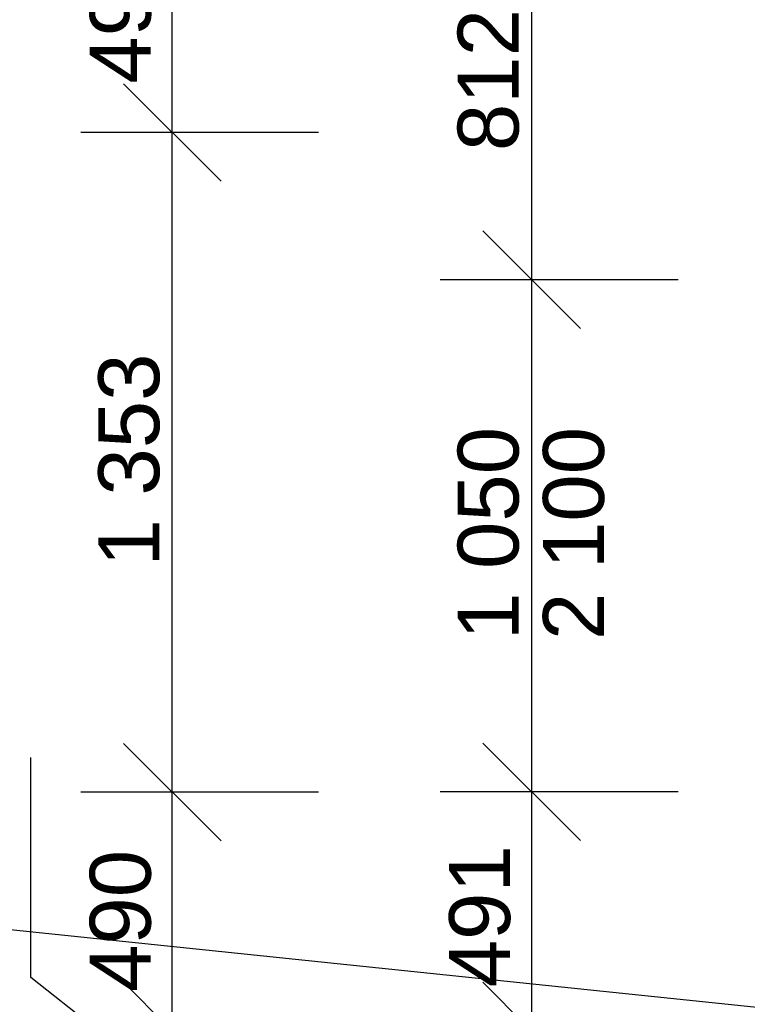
# Model space of a CAD drawing. Header units: millimetres. Extents: x -28017 to 3863, y -4271 to 20239.
# Tile 159 of 243: x -13820 to -12328, y 11600 to 13618. Entities that reach past the tile are written whole.
import ezdxf

# ---------------------------------------------------------------- set-up
doc = ezdxf.new("R2010")
doc.units = ezdxf.units.MM
doc.header["$MEASUREMENT"] = 0
doc.layers.add('5._POHLED ZÁPADNÍ_2_Kóty - SP', color=7, linetype='Continuous')
doc.layers.add('5._POHLED ZÁPADNÍ_2_Nové_Kóty - SP', color=7, linetype='Continuous')
doc.styles.add('GENEROVANÝ_STYL_2', font='txt')

msp = doc.modelspace()

# ---------------------------------------------------------------- linework, layer by layer
at = {"layer": '5._POHLED ZÁPADNÍ_2_Nové_Kóty - SP', "color": 1, "linetype": 'Continuous', "lineweight": 25}
for p, q in [((-12770.1, 13085.2), (-12770.1, 13897.4)), ((-13506.8, 13387.1), (-13506.8, 13877.2)), ((-13606.8, 13487.1), (-13406.8, 13287.1)), ((-13206.8, 13387.1), (-13694.3, 13387.1)), ((-13506.8, 12034.4), (-13506.8, 13387.1)), ((-12870.1, 13185.2), (-12670.1, 12985.2)), ((-12470.1, 13085.2), (-12957.6, 13085.2)), ((-12770.1, 12035.2), (-12770.1, 13085.2)), ((-20236, 12418.8), (-10716.6, 11428)), ((-13606.8, 12134.4), (-13406.8, 11934.4)), ((-12870.1, 12135.2), (-12670.1, 11935.2)), ((-13796.7, 11771), (-13796.7, 12105.6)), ((-13206.8, 12034.4), (-13694.3, 12034.4)), ((-13506.8, 11544.7), (-13506.8, 12034.4)), ((-12470.1, 12035.2), (-12957.6, 12035.2)), ((-12770.1, 11544.7), (-12770.1, 12035.2)), ((-13796.7, 11654.6), (-13796.7, 11771)), ((-13506.8, 11425.5), (-13796.7, 11654.6)), ((-13606.8, 11644.7), (-13406.8, 11444.7)), ((-12870.1, 11644.7), (-12670.1, 11444.7))]:
    msp.add_line(p, q, dxfattribs=at)

# ---------------------------------------------------------------- texts
at = {"layer": '5._POHLED ZÁPADNÍ_2_Kóty - SP', "color": 1, "linetype": 'Continuous', "lineweight": 25, "char_height": 125, "attachment_point": 7, "rotation": 90, "style": 'GENEROVANÝ_STYL_2'}
for s, insert, width in [('\\A1;{\\pql;\\fArial|b0|i0|c0|p38;490}', (-13549.3, 13487.1), 284.572), ('\\A1;{\\pql;\\fArial|b0|i0|c0|p38;812}', (-12795.1, 13349), 284.572), ('\\A1;{\\pql;\\fArial|b0|i0|c0|p38;1\xa0353}', (-13531.8, 12497), 427.429), ('\\A1;{\\pql;\\fArial|b0|i0|c0|p38;1\xa0050}', (-12795.1, 12346.5), 427.429), ('\\A1;{\\pql;\\fArial|b0|i0|c0|p38;2 100}', (-12620.1, 12346.5), 427.429), ('\\A1;{\\pql;\\fArial|b0|i0|c0|p38;490}', (-13549.3, 11624.9), 284.572), ('\\A1;{\\pql;\\fArial|b0|i0|c0|p38;491}', (-12812.6, 11634.3), 284.572)]:
    msp.add_mtext(s, dxfattribs=dict(at, insert=insert, width=width))

doc.saveas('drawing.dxf')
